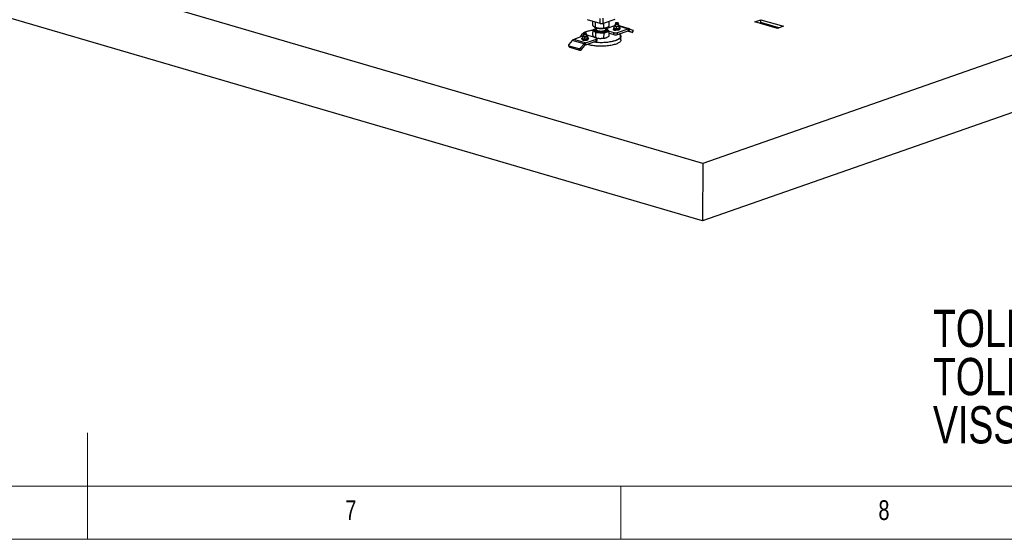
# Model space of a CAD drawing. Header units: millimetres. Extents: x 5 to 589, y 5 to 415.
# Tile 36 of 120: x 291 to 383, y 5 to 54. Entities that reach past the tile are written whole.
import ezdxf

# ---------------------------------------------------------------- set-up
doc = ezdxf.new("R2010")
doc.units = ezdxf.units.MM
doc.layers.add('NOTES', color=6, linetype='Continuous')
doc.layers.add('TRAIT-FORT', color=4, linetype='Continuous', lineweight=25)
doc.styles.add('SLDTEXTSTYLE0', font='TXT', dxfattribs={"width": 0.75})

# ---------------------------------------------------------------- blocks, each defined once
blk = doc.blocks.new('SW_NOTE_0')
at = {"layer": 'NOTES', "color": 0, "char_height": 3.5, "attachment_point": 1, "style": 'SLDTEXTSTYLE0'}
for s, insert in [('TOLERANCE GENERALE : ± 2mm', (0, 4.512)), ('TOLERANCE DE PLANEITE : ± 1mm/m', (0, -0.014)), ('VISSERIE INOX', (0, -4.54))]:
    blk.add_mtext(s, dxfattribs=dict(at, insert=insert))

msp = doc.modelspace()

# ---------------------------------------------------------------- linework, layer by layer
at = {"color": 7, "linetype": 'Continuous', "lineweight": 18}
for p, q in [((297, 5), (297, 15)), ((10, 10), (584, 10)), ((347, 5), (347, 10)), ((5, 5), (589, 5))]:
    msp.add_line(p, q, dxfattribs=at)
at = {"layer": 'TRAIT-FORT', "color": 4, "linetype": 'Continuous', "lineweight": 25}
for p, q in [((354.695, 40.274), (243.198, 72.95)), ((445, 71.939), (354.695, 40.274)), ((354.665, 34.886), (243.168, 67.562)), ((444.97, 66.551), (354.665, 34.886)), ((345.075, 53.43), (343.886, 53.778)), ((344.367, 53.268), (344.369, 53.636)), ((344.622, 53.026), (344.625, 53.561)), ((345.075, 53.43), (345.078, 53.903)), ((345.357, 53.433), (345.36, 53.907)), ((346.428, 53.808), (345.357, 53.433)), ((345.924, 53.16), (345.927, 53.633)), ((359.575, 53.577), (360.144, 53.777)), ((361.694, 52.956), (359.575, 53.577)), ((360.142, 53.502), (360.144, 53.777)), ((360.144, 53.777), (362.262, 53.156)), ((344.365, 52.822), (344.362, 52.352)), ((344.694, 52.94), (344.365, 52.822)), ((344.365, 52.822), (344.619, 52.58)), ((344.504, 52.776), (344.504, 52.771)), ((344.677, 52.805), (344.7, 52.829)), ((344.695, 53.008), (344.694, 52.85)), ((344.738, 52.998), (344.798, 52.985)), ((345.398, 52.526), (345.922, 52.714)), ((345.4, 52.972), (345.403, 53.449)), ((345.49, 52.981), (345.536, 52.99)), ((345.594, 52.845), (345.595, 53.005)), ((345.667, 52.956), (345.594, 52.961)), ((345.922, 52.714), (345.667, 52.956)), ((346.397, 53.19), (345.684, 52.94)), ((345.782, 52.764), (345.782, 52.769)), ((345.919, 52.244), (345.922, 52.714)), ((345.922, 52.691), (346.336, 52.57)), ((346.333, 52.974), (346.333, 52.915)), ((346.335, 52.818), (346.336, 52.893)), ((346.34, 52.894), (346.336, 52.893)), ((346.385, 52.973), (346.386, 53.162)), ((346.422, 52.947), (346.435, 52.94)), ((346.436, 53.245), (346.429, 53.24)), ((346.482, 52.831), (346.482, 52.799)), ((346.485, 53.364), (346.485, 53.21)), ((346.523, 53.406), (346.494, 53.381)), ((346.524, 53.483), (346.523, 53.4)), ((346.542, 53.505), (346.53, 53.495)), ((346.577, 53.105), (346.576, 52.916)), ((346.596, 52.817), (346.6, 52.818)), ((346.688, 52.385), (347.691, 52.737)), ((346.689, 52.574), (347.692, 52.926)), ((346.742, 53.494), (346.73, 53.504)), ((346.748, 53.398), (346.749, 53.481)), ((346.777, 53.379), (346.748, 53.405)), ((346.785, 53.209), (346.785, 53.363)), ((346.825, 53.129), (346.824, 52.939)), ((346.832, 52.938), (346.839, 52.942)), ((346.846, 53.235), (346.833, 53.242)), ((346.883, 53.209), (346.881, 53.02)), ((347.802, 52.931), (346.882, 53.201)), ((346.882, 53.163), (347.692, 52.926)), ((346.933, 52.912), (346.933, 52.971)), ((348.066, 52.573), (347.609, 52.708)), ((347.692, 52.926), (347.691, 52.737)), ((347.734, 52.742), (347.758, 52.735)), ((347.826, 52.922), (347.758, 52.735)), ((347.758, 52.735), (348.087, 52.58)), ((347.826, 52.922), (348.155, 52.768)), ((348.087, 52.58), (348.155, 52.768)), ((348.112, 52.565), (348.18, 52.752)), ((360.142, 53.502), (360.001, 53.452)), ((360.146, 53.479), (360.038, 53.441)), ((361.835, 53.006), (360.142, 53.502)), ((360.145, 53.41), (360.146, 53.479)), ((361.801, 52.994), (360.146, 53.479)), ((362.262, 53.156), (361.694, 52.956)), ((342.456, 51.835), (342.124, 51.448)), ((343.571, 51.508), (342.456, 51.835)), ((343.413, 52.221), (342.59, 51.932)), ((343.705, 51.606), (342.59, 51.932)), ((343.265, 52.226), (343.265, 52.169)), ((343.35, 52.006), (343.35, 51.946)), ((343.4, 52.449), (343.376, 52.429)), ((343.403, 52.194), (343.402, 52.004)), ((343.439, 51.979), (343.451, 51.971)), ((343.453, 52.276), (343.445, 52.271)), ((343.502, 52.396), (343.501, 52.242)), ((343.54, 52.437), (343.511, 52.412)), ((343.54, 52.514), (343.54, 52.431)), ((343.559, 52.536), (343.547, 52.526)), ((343.594, 52.136), (343.593, 51.947)), ((343.704, 51.416), (344.708, 51.768)), ((343.705, 51.606), (344.709, 51.957)), ((343.759, 52.525), (343.747, 52.535)), ((343.765, 52.43), (343.765, 52.513)), ((343.793, 52.41), (343.765, 52.436)), ((343.801, 52.24), (343.802, 52.394)), ((343.841, 51.97), (343.842, 52.16)), ((343.848, 51.969), (343.856, 51.974)), ((343.862, 52.266), (343.85, 52.274)), ((343.898, 52.051), (343.899, 52.241)), ((344.69, 52.07), (343.947, 52.288)), ((343.95, 51.943), (343.95, 52.002)), ((344.556, 52.126), (344.582, 52.114)), ((344.619, 52.58), (344.617, 52.11)), ((344.619, 52.58), (345.398, 52.526)), ((344.708, 51.768), (344.709, 51.957)), ((344.772, 51.821), (344.773, 52.01)), ((345.398, 52.526), (345.395, 52.056)), ((345.657, 52.092), (345.697, 52.108)), ((345.697, 52.108), (345.701, 52.109)), ((345.92, 52.502), (346.335, 52.381)), ((346.335, 52.381), (346.336, 52.57)), ((346.688, 52.385), (346.689, 52.574)), ((346.906, 52.409), (346.883, 52.43)), ((347.013, 51.874), (347.015, 52.206)), ((342.104, 51.368), (342.17, 51.227)), ((342.144, 51.336), (343.073, 51.064)), ((342.21, 51.195), (342.144, 51.336)), ((342.21, 51.195), (343.139, 50.923)), ((343.139, 50.923), (343.073, 51.064)), ((343.239, 51.121), (343.571, 51.508)), ((343.305, 50.98), (343.239, 51.121)), ((343.305, 50.98), (343.637, 51.367)), ((343.637, 51.367), (343.571, 51.508)), ((343.704, 51.416), (343.705, 51.606)), ((343.797, 51.399), (343.797, 51.448)), ((354.695, 40.274), (354.665, 34.886))]:
    msp.add_line(p, q, dxfattribs=at)
at = {"layer": 'TRAIT-FORT', "color": 4, "linetype": 'Continuous', "lineweight": 25, "flags": 128}
for points in [[(344.364, 52.781), (344.32, 52.775), (344.208, 52.756), (344.1, 52.735), (343.997, 52.711), (343.899, 52.685), (343.807, 52.657), (343.722, 52.627), (343.644, 52.595), (343.572, 52.562), (343.508, 52.527), (343.452, 52.49), (343.404, 52.453), (343.364, 52.414), (343.332, 52.375), (343.31, 52.334), (343.296, 52.294), (343.29, 52.253), (343.294, 52.212), (343.302, 52.182)], [(344.694, 52.92), (344.655, 52.907), (344.61, 52.888), (344.572, 52.867), (344.542, 52.845), (344.521, 52.822), (344.508, 52.798), (344.504, 52.774), (344.51, 52.749), (344.524, 52.726), (344.547, 52.702), (344.578, 52.68), (344.617, 52.659), (344.664, 52.64), (344.717, 52.622), (344.776, 52.607), (344.841, 52.594), (344.909, 52.583), (344.981, 52.576), (345.055, 52.57), (345.131, 52.568), (345.207, 52.569), (345.281, 52.572), (345.354, 52.579), (345.424, 52.587), (345.49, 52.599), (345.551, 52.613), (345.606, 52.629), (345.655, 52.648), (345.697, 52.668), (345.731, 52.689), (345.756, 52.712), (345.773, 52.735), (345.781, 52.759), (345.781, 52.784), (345.771, 52.808), (345.752, 52.831), (345.725, 52.854), (345.69, 52.876), (345.647, 52.896), (345.597, 52.914), (345.594, 52.915)], [(344.504, 52.771), (344.504, 52.769), (344.51, 52.745), (344.524, 52.721), (344.547, 52.698), (344.578, 52.675), (344.617, 52.655), (344.664, 52.635), (344.717, 52.618), (344.776, 52.602), (344.841, 52.589), (344.909, 52.579), (344.981, 52.571), (345.055, 52.566), (345.131, 52.563), (345.207, 52.564), (345.281, 52.568), (345.354, 52.574), (345.424, 52.583), (345.49, 52.594), (345.551, 52.608), (345.606, 52.625), (345.655, 52.643), (345.697, 52.663), (345.73, 52.684), (345.756, 52.707), (345.773, 52.731), (345.781, 52.755), (345.782, 52.764)], [(344.694, 52.85), (344.694, 52.843), (344.701, 52.823), (344.717, 52.803), (344.742, 52.785), (344.774, 52.767), (344.813, 52.752), (344.859, 52.738), (344.91, 52.726), (344.966, 52.716), (345.025, 52.709), (345.087, 52.705), (345.149, 52.704), (345.212, 52.705), (345.273, 52.709), (345.332, 52.716), (345.387, 52.725), (345.437, 52.737), (345.482, 52.751), (345.52, 52.767), (345.55, 52.784), (345.573, 52.803), (345.588, 52.822), (345.594, 52.842), (345.594, 52.845)], [(344.702, 52.827), (344.694, 52.807), (344.695, 52.787), (344.704, 52.767), (344.722, 52.747), (344.749, 52.729), (344.783, 52.712), (344.824, 52.697), (344.871, 52.683), (344.923, 52.672), (344.98, 52.663), (345.04, 52.657), (345.102, 52.653), (345.165, 52.652), (345.227, 52.654), (345.288, 52.659), (345.346, 52.667), (345.4, 52.677), (345.449, 52.689), (345.492, 52.703), (345.528, 52.72), (345.557, 52.737), (345.577, 52.756), (345.59, 52.776), (345.593, 52.796), (345.588, 52.816), (345.585, 52.821)], [(346.336, 52.893), (346.313, 52.883), (346.298, 52.871), (346.291, 52.859), (346.293, 52.847), (346.304, 52.834), (346.323, 52.823), (346.349, 52.814), (346.381, 52.806), (346.417, 52.801), (346.455, 52.799), (346.494, 52.799), (346.532, 52.803), (346.566, 52.809), (346.596, 52.817)], [(346.333, 52.915), (346.335, 52.903), (346.346, 52.886), (346.366, 52.871), (346.394, 52.857), (346.429, 52.844), (346.471, 52.834), (346.517, 52.826), (346.567, 52.82), (346.619, 52.818), (346.671, 52.818), (346.722, 52.821), (346.77, 52.827), (346.815, 52.836), (346.853, 52.847), (346.885, 52.86), (346.91, 52.875), (346.926, 52.891), (346.933, 52.907), (346.933, 52.912)], [(346.882, 53.025), (346.9, 53.015), (346.92, 53), (346.931, 52.983), (346.933, 52.967), (346.926, 52.95), (346.91, 52.934), (346.886, 52.92), (346.854, 52.906), (346.815, 52.895), (346.771, 52.887), (346.722, 52.881), (346.671, 52.877), (346.619, 52.877), (346.567, 52.879), (346.517, 52.885), (346.471, 52.893), (346.43, 52.903), (346.395, 52.916), (346.367, 52.93), (346.347, 52.946), (346.336, 52.962), (346.334, 52.979), (346.341, 52.995), (346.357, 53.011), (346.381, 53.026), (346.386, 53.028)], [(346.482, 53.157), (346.462, 53.164), (346.444, 53.172), (346.43, 53.18), (346.42, 53.189), (346.413, 53.198), (346.41, 53.208), (346.411, 53.217), (346.415, 53.227)], [(346.485, 53.21), (346.486, 53.205), (346.494, 53.193), (346.512, 53.182), (346.537, 53.173), (346.569, 53.167), (346.605, 53.163), (346.642, 53.162), (346.679, 53.164)], [(346.68, 53.317), (346.643, 53.316), (346.605, 53.317), (346.57, 53.321), (346.538, 53.327), (346.513, 53.336), (346.495, 53.347), (346.486, 53.359), (346.487, 53.371), (346.494, 53.381)], [(346.669, 53.364), (346.637, 53.363), (346.606, 53.364), (346.576, 53.369), (346.552, 53.375), (346.534, 53.384), (346.525, 53.394), (346.523, 53.4)], [(346.669, 53.447), (346.638, 53.446), (346.606, 53.447), (346.577, 53.452), (346.552, 53.458), (346.535, 53.467), (346.525, 53.477), (346.525, 53.487), (346.53, 53.495)], [(346.666, 53.463), (346.636, 53.462), (346.607, 53.463), (346.58, 53.468), (346.558, 53.474), (346.543, 53.483), (346.536, 53.492), (346.539, 53.501), (346.549, 53.51), (346.568, 53.518), (346.593, 53.523), (346.621, 53.526), (346.651, 53.525), (346.679, 53.522), (346.704, 53.517), (346.723, 53.509), (346.734, 53.5), (346.736, 53.491), (346.729, 53.482), (346.714, 53.473), (346.693, 53.467), (346.666, 53.463)], [(346.742, 53.494), (346.747, 53.487), (346.748, 53.477), (346.739, 53.467), (346.722, 53.458), (346.698, 53.452), (346.669, 53.447)], [(346.748, 53.398), (346.747, 53.394), (346.739, 53.384), (346.722, 53.375), (346.698, 53.369), (346.669, 53.364)], [(346.679, 53.164), (346.713, 53.168), (346.743, 53.176), (346.765, 53.185), (346.779, 53.196), (346.785, 53.208), (346.785, 53.209)], [(346.777, 53.379), (346.781, 53.374), (346.785, 53.362), (346.78, 53.35), (346.766, 53.339), (346.743, 53.33), (346.714, 53.322), (346.68, 53.317)], [(346.787, 53.262), (346.808, 53.255), (346.825, 53.247), (346.839, 53.239), (346.849, 53.23), (346.856, 53.221), (346.859, 53.211), (346.859, 53.202), (346.854, 53.193)], [(343.273, 52.171), (343.269, 52.188), (343.265, 52.23), (343.271, 52.271), (343.285, 52.312), (343.308, 52.353), (343.34, 52.393), (343.376, 52.429)], [(343.739, 51.912), (343.688, 51.909), (343.636, 51.908), (343.584, 51.911), (343.534, 51.916), (343.488, 51.924), (343.446, 51.935), (343.411, 51.947), (343.383, 51.961), (343.364, 51.977), (343.352, 51.993), (343.35, 52.01), (343.357, 52.027), (343.373, 52.043), (343.398, 52.057), (343.402, 52.059)], [(343.35, 51.946), (343.352, 51.934), (343.363, 51.918), (343.383, 51.902), (343.411, 51.888), (343.446, 51.875), (343.487, 51.865), (343.534, 51.857), (343.584, 51.851), (343.635, 51.849), (343.688, 51.849), (343.739, 51.853)], [(343.499, 52.189), (343.478, 52.196), (343.461, 52.203), (343.447, 52.212), (343.436, 52.221), (343.43, 52.23), (343.426, 52.239), (343.427, 52.249), (343.432, 52.258)], [(343.501, 52.242), (343.506, 52.23), (343.519, 52.219), (343.541, 52.209), (343.569, 52.201), (343.603, 52.196), (343.64, 52.193), (343.678, 52.193), (343.713, 52.197), (343.745, 52.203), (343.772, 52.212), (343.79, 52.222), (343.8, 52.233), (343.801, 52.24)], [(343.793, 52.41), (343.801, 52.399), (343.801, 52.387), (343.791, 52.376), (343.772, 52.365), (343.746, 52.357), (343.714, 52.351), (343.678, 52.347), (343.641, 52.347), (343.604, 52.35), (343.57, 52.355), (343.542, 52.363), (343.52, 52.373), (343.506, 52.384), (343.502, 52.396), (343.507, 52.408), (343.511, 52.412)], [(343.765, 52.43), (343.764, 52.425), (343.755, 52.415), (343.739, 52.407), (343.715, 52.4), (343.686, 52.396), (343.654, 52.394), (343.622, 52.396), (343.593, 52.4), (343.569, 52.407), (343.551, 52.415), (343.541, 52.425), (343.54, 52.431)], [(343.759, 52.525), (343.764, 52.518), (343.764, 52.508), (343.756, 52.498), (343.739, 52.49), (343.715, 52.483), (343.686, 52.479), (343.655, 52.477), (343.623, 52.479), (343.594, 52.483), (343.569, 52.49), (343.551, 52.498), (343.542, 52.508), (343.541, 52.518), (343.547, 52.526)], [(343.623, 52.556), (343.653, 52.557), (343.682, 52.556), (343.709, 52.551), (343.731, 52.545), (343.746, 52.536), (343.753, 52.527), (343.75, 52.518), (343.74, 52.509), (343.721, 52.501), (343.696, 52.496), (343.668, 52.493), (343.638, 52.493), (343.61, 52.496), (343.585, 52.502), (343.566, 52.509), (343.555, 52.518), (343.553, 52.528), (343.56, 52.537), (343.575, 52.545), (343.596, 52.552), (343.623, 52.556)], [(343.898, 52.057), (343.917, 52.047), (343.936, 52.031), (343.948, 52.015), (343.95, 51.998), (343.943, 51.981), (343.927, 51.966), (343.902, 51.951), (343.87, 51.938), (343.832, 51.927), (343.787, 51.918), (343.739, 51.912)], [(343.739, 51.853), (343.787, 51.859), (343.831, 51.867), (343.87, 51.879), (343.902, 51.892), (343.926, 51.906), (343.942, 51.922), (343.949, 51.939), (343.95, 51.943)], [(343.804, 52.293), (343.824, 52.286), (343.842, 52.278), (343.856, 52.27), (343.866, 52.261), (343.873, 52.252), (343.876, 52.243), (343.875, 52.233), (343.871, 52.224)], [(347.013, 51.874), (347.013, 51.871), (347.008, 51.829), (346.994, 51.788), (346.97, 51.748), (346.939, 51.708), (346.898, 51.669), (346.849, 51.63), (346.792, 51.594), (346.728, 51.558), (346.655, 51.524), (346.575, 51.492), (346.489, 51.461), (346.396, 51.433), (346.297, 51.407), (346.193, 51.383), (346.083, 51.361), (345.969, 51.342), (345.851, 51.326), (345.73, 51.312), (345.606, 51.301), (345.479, 51.293), (345.351, 51.287), (345.222, 51.284), (345.093, 51.285), (344.964, 51.288), (344.835, 51.294), (344.708, 51.302), (344.584, 51.314), (344.461, 51.328), (344.342, 51.345), (344.227, 51.365), (344.116, 51.386), (344.01, 51.411), (343.91, 51.437), (343.832, 51.461)], [(343.95, 51.966), (343.97, 51.975), (343.985, 51.987), (343.992, 51.999), (343.99, 52.012), (343.979, 52.024), (343.96, 52.035), (343.934, 52.044), (343.911, 52.05)], [(346.906, 52.409), (346.929, 52.387), (346.964, 52.346), (346.989, 52.306), (347.006, 52.265), (347.014, 52.223), (347.013, 52.182), (347.004, 52.14), (346.985, 52.1), (346.957, 52.059), (346.921, 52.02), (346.877, 51.981), (346.824, 51.943), (346.763, 51.907), (346.694, 51.872), (346.618, 51.839), (346.535, 51.808), (346.445, 51.779), (346.349, 51.751), (346.247, 51.726), (346.14, 51.703), (346.029, 51.683), (345.913, 51.665), (345.793, 51.65), (345.67, 51.638), (345.545, 51.628), (345.417, 51.621), (345.289, 51.617), (345.16, 51.616), (345.03, 51.617), (344.901, 51.622), (344.774, 51.629), (344.648, 51.639), (344.524, 51.652), (344.417, 51.666)], [(344.484, 51.689), (344.532, 51.684), (344.654, 51.671), (344.779, 51.661), (344.905, 51.654), (345.032, 51.649), (345.159, 51.647), (345.287, 51.649), (345.414, 51.653), (345.539, 51.66), (345.663, 51.669), (345.784, 51.681), (345.902, 51.696), (346.017, 51.714), (346.127, 51.734), (346.233, 51.756), (346.333, 51.781), (346.428, 51.808), (346.516, 51.837), (346.598, 51.868), (346.674, 51.901), (346.741, 51.935), (346.801, 51.971), (346.854, 52.008), (346.898, 52.046), (346.933, 52.085), (346.96, 52.125), (346.979, 52.165), (346.989, 52.206), (346.989, 52.247), (346.982, 52.288), (346.965, 52.328), (346.939, 52.368), (346.905, 52.408), (346.863, 52.446)], [(344.709, 51.957), (344.738, 51.97), (344.759, 51.984), (344.77, 51.999), (344.773, 52.015), (344.765, 52.03), (344.749, 52.045), (344.723, 52.059), (344.69, 52.07)], [(344.708, 51.768), (344.737, 51.78), (344.758, 51.794), (344.769, 51.81), (344.772, 51.821)], [(348.087, 52.58), (348.1, 52.574), (348.108, 52.569), (348.112, 52.566), (348.111, 52.564), (348.106, 52.564), (348.097, 52.566), (348.083, 52.569), (348.066, 52.573)], [(342.124, 51.448), (342.111, 51.431), (342.103, 51.413), (342.099, 51.396), (342.1, 51.38), (342.105, 51.365), (342.114, 51.353), (342.127, 51.343), (342.144, 51.336)]]:
    msp.add_lwpolyline(points, dxfattribs=at)
at = {"layer": 'TRAIT-FORT', "color": 4, "linetype": 'Continuous', "lineweight": 25}
for centre, radius, start, end in [((345.156, 54.769), 1.82, 258.66848, 276.04278), ((345.21, 53.939), 0.527, 255.12709, 286.22925), ((345.204, 54.394), 1.442, 275.6982, 281.43427), ((346.512, 53.13), 0.137, 101.51098, 135.05403), ((346.533, 53.11), 0.196, 239.88825, 254.49924), ((346.637, 53.511), 0.611, 255.20048, 275.95239), ((346.638, 53.748), 0.611, 255.20048, 275.95239), ((346.683, 53.24), 0.337, 272.90794, 296.16665), ((346.706, 53.377), 0.237, 268.91235, 308.7882), ((347.722, 52.655), 0.087, 65.77328, 110.91467), ((347.754, 52.764), 0.174, 65.77328, 110.91467), ((348.144, 52.722), 0.0474, 40.40602, 76.00339), ((342.708, 51.63), 0.324, 111.24726, 140.90572), ((343.529, 52.161), 0.137, 101.51098, 135.05403), ((343.55, 52.141), 0.196, 239.88825, 254.49924), ((343.653, 52.543), 0.611, 255.20048, 275.95239), ((343.655, 52.78), 0.611, 255.20048, 275.95239), ((343.7, 52.272), 0.337, 272.90794, 296.16665), ((343.723, 52.408), 0.237, 268.91235, 308.7882), ((343.787, 51.691), 0.618, 74.97004, 88.60694), ((345.063, 53.346), 1.323, 248.65219, 267.4946), ((345.159, 53.721), 1.704, 264.82389, 286.97941), ((346.504, 53.017), 0.658, 255.12709, 286.22925), ((346.505, 53.206), 0.658, 255.12709, 286.22925), ((342.223, 51.254), 0.0603, 206.92963, 257.18788), ((343.107, 51.235), 0.174, 258.87823, 319.32706), ((343.173, 51.094), 0.174, 258.87823, 319.32706), ((343.823, 51.303), 0.324, 111.24726, 140.90572), ((343.763, 51.265), 0.162, 111.24726, 140.90572)]:
    msp.add_arc(centre, radius, start, end, dxfattribs=at)
for points, knots in [([(344.622, 53.026), (344.605, 53.033), (344.572, 53.046), (344.525, 53.078), (344.483, 53.115), (344.444, 53.159), (344.406, 53.208), (344.381, 53.247), (344.367, 53.268)], [0, 0, 0, 0, 0.2020684, 0.3826998, 0.5553146, 0.6929917, 0.8388942, 1, 1, 1, 1]), ([(345.4, 52.972), (345.348, 52.966), (345.25, 52.956), (345.105, 52.952), (344.977, 52.959), (344.857, 52.974), (344.742, 52.996), (344.663, 53.015), (344.622, 53.026)], [0, 0, 0, 0, 0.202068, 0.3827, 0.555315, 0.692992, 0.838894, 1, 1, 1, 1]), ([(345.05, 52.624), (345.022, 52.626), (344.964, 52.631), (344.883, 52.646), (344.808, 52.665), (344.745, 52.69), (344.707, 52.713), (344.686, 52.733), (344.672, 52.752), (344.665, 52.777), (344.673, 52.796), (344.677, 52.805)], [0, 0, 0, 0, 0.1164968, 0.2399717, 0.3685799, 0.4999174, 0.6312549, 0.6956328, 0.7600283, 0.8835032, 1, 1, 1, 1]), ([(345.588, 52.824), (345.592, 52.82), (345.602, 52.811), (345.615, 52.793), (345.621, 52.769), (345.612, 52.74), (345.586, 52.713), (345.544, 52.687), (345.484, 52.663), (345.409, 52.644), (345.336, 52.632), (345.275, 52.626), (345.214, 52.621), (345.138, 52.619), (345.079, 52.622), (345.05, 52.624)], [0, 0, 0, 0, 0.036248, 0.083828, 0.175059, 0.261135, 0.34721, 0.438441, 0.533466, 0.630506, 0.727547, 0.775114, 0.822693, 0.913925, 1, 1, 1, 1]), ([(345.924, 53.16), (345.889, 53.138), (345.823, 53.097), (345.725, 53.049), (345.639, 53.016), (345.559, 52.994), (345.481, 52.979), (345.428, 52.975), (345.4, 52.972)], [0, 0, 0, 0, 0.202068, 0.3827, 0.555315, 0.692992, 0.838894, 1, 1, 1, 1]), ([(346.481, 52.921), (346.467, 52.926), (346.44, 52.936), (346.408, 52.956), (346.39, 52.969), (346.385, 52.973)], [0, 0, 0, 0, 0.413688, 0.838028, 1, 1, 1, 1]), ([(346.386, 53.162), (346.391, 53.175), (346.4, 53.202), (346.41, 53.218), (346.415, 53.227)], [0, 0, 0, 0, 0.493244, 1, 1, 1, 1]), ([(346.482, 53.157), (346.468, 53.161), (346.441, 53.167), (346.409, 53.166), (346.391, 53.163), (346.386, 53.162)], [0, 0, 0, 0, 0.413688, 0.838028, 1, 1, 1, 1]), ([(346.415, 53.227), (346.419, 53.232), (346.424, 53.238), (346.428, 53.24), (346.429, 53.24)], [0, 0, 0, 0, 0.879581, 1, 1, 1, 1]), ([(346.576, 52.916), (346.561, 52.914), (346.53, 52.91), (346.497, 52.917), (346.481, 52.921)], [0, 0, 0, 0, 0.493244, 1, 1, 1, 1]), ([(346.577, 53.105), (346.562, 53.116), (346.531, 53.139), (346.498, 53.151), (346.482, 53.157)], [0, 0, 0, 0, 0.493244, 1, 1, 1, 1]), ([(346.7, 52.904), (346.683, 52.903), (346.647, 52.901), (346.606, 52.908), (346.583, 52.914), (346.576, 52.916)], [0, 0, 0, 0, 0.413688, 0.838028, 1, 1, 1, 1]), ([(346.701, 53.14), (346.684, 53.138), (346.648, 53.133), (346.607, 53.118), (346.584, 53.108), (346.577, 53.105)], [0, 0, 0, 0, 0.413688, 0.838028, 1, 1, 1, 1]), ([(346.824, 52.939), (346.804, 52.931), (346.764, 52.913), (346.722, 52.907), (346.7, 52.904)], [0, 0, 0, 0, 0.4932444, 1, 1, 1, 1]), ([(346.825, 53.129), (346.805, 53.133), (346.765, 53.143), (346.723, 53.141), (346.701, 53.14)], [0, 0, 0, 0, 0.4932444, 1, 1, 1, 1]), ([(346.853, 52.956), (346.849, 52.951), (346.841, 52.941), (346.831, 52.939), (346.826, 52.939), (346.824, 52.939)], [0, 0, 0, 0, 0.413688, 0.838028, 1, 1, 1, 1]), ([(346.854, 53.193), (346.85, 53.186), (346.842, 53.173), (346.832, 53.148), (346.827, 53.133), (346.825, 53.129)], [0, 0, 0, 0, 0.413688, 0.838028, 1, 1, 1, 1]), ([(346.845, 53.234), (346.853, 53.23), (346.865, 53.222), (346.878, 53.213), (346.883, 53.209)], [0, 0, 0, 0, 0.594816, 1, 1, 1, 1]), ([(346.881, 53.02), (346.877, 53.007), (346.867, 52.98), (346.858, 52.964), (346.853, 52.956)], [0, 0, 0, 0, 0.493244, 1, 1, 1, 1]), ([(346.883, 53.209), (346.878, 53.209), (346.869, 53.21), (346.859, 53.198), (346.854, 53.193)], [0, 0, 0, 0, 0.493244, 1, 1, 1, 1]), ([(343.497, 51.952), (343.484, 51.957), (343.457, 51.967), (343.425, 51.987), (343.407, 52.001), (343.402, 52.004)], [0, 0, 0, 0, 0.413688, 0.838028, 1, 1, 1, 1]), ([(343.403, 52.194), (343.408, 52.207), (343.417, 52.233), (343.427, 52.25), (343.432, 52.258)], [0, 0, 0, 0, 0.493244, 1, 1, 1, 1]), ([(343.499, 52.189), (343.485, 52.192), (343.458, 52.198), (343.426, 52.197), (343.408, 52.194), (343.403, 52.194)], [0, 0, 0, 0, 0.413688, 0.838028, 1, 1, 1, 1]), ([(343.432, 52.258), (343.436, 52.263), (343.441, 52.269), (343.445, 52.271), (343.445, 52.271)], [0, 0, 0, 0, 0.879581, 1, 1, 1, 1]), ([(343.593, 51.947), (343.578, 51.945), (343.546, 51.941), (343.514, 51.948), (343.497, 51.952)], [0, 0, 0, 0, 0.493244, 1, 1, 1, 1]), ([(343.594, 52.136), (343.579, 52.148), (343.548, 52.17), (343.515, 52.182), (343.499, 52.189)], [0, 0, 0, 0, 0.493244, 1, 1, 1, 1]), ([(343.717, 51.935), (343.699, 51.934), (343.664, 51.933), (343.623, 51.939), (343.599, 51.945), (343.593, 51.947)], [0, 0, 0, 0, 0.413688, 0.838028, 1, 1, 1, 1]), ([(343.718, 52.172), (343.701, 52.169), (343.665, 52.164), (343.624, 52.149), (343.6, 52.139), (343.594, 52.136)], [0, 0, 0, 0, 0.413688, 0.838028, 1, 1, 1, 1]), ([(343.841, 51.97), (343.821, 51.962), (343.781, 51.945), (343.738, 51.938), (343.717, 51.935)], [0, 0, 0, 0, 0.493244, 1, 1, 1, 1]), ([(343.842, 52.16), (343.822, 52.164), (343.782, 52.174), (343.74, 52.172), (343.718, 52.172)], [0, 0, 0, 0, 0.493244, 1, 1, 1, 1]), ([(343.869, 51.987), (343.865, 51.982), (343.857, 51.973), (343.848, 51.97), (343.842, 51.97), (343.841, 51.97)], [0, 0, 0, 0, 0.413688, 0.838028, 1, 1, 1, 1]), ([(343.871, 52.224), (343.867, 52.217), (343.859, 52.204), (343.849, 52.18), (343.844, 52.164), (343.842, 52.16)], [0, 0, 0, 0, 0.413688, 0.838028, 1, 1, 1, 1]), ([(343.862, 52.266), (343.869, 52.261), (343.882, 52.254), (343.894, 52.244), (343.899, 52.241)], [0, 0, 0, 0, 0.594816, 1, 1, 1, 1]), ([(343.898, 52.051), (343.894, 52.038), (343.884, 52.012), (343.874, 51.995), (343.869, 51.987)], [0, 0, 0, 0, 0.493244, 1, 1, 1, 1]), ([(343.899, 52.241), (343.895, 52.241), (343.885, 52.241), (343.876, 52.23), (343.871, 52.224)], [0, 0, 0, 0, 0.493244, 1, 1, 1, 1]), ([(344.362, 52.352), (344.383, 52.316), (344.414, 52.263), (344.456, 52.206), (344.478, 52.184), (344.489, 52.172)], [0, 0, 0, 0, 0.495251, 0.746818, 1, 1, 1, 1]), ([(344.489, 52.172), (344.51, 52.155), (344.554, 52.12), (344.596, 52.113), (344.617, 52.11)], [0, 0, 0, 0, 0.494511, 1, 1, 1, 1]), ([(344.617, 52.11), (344.68, 52.089), (344.775, 52.059), (344.906, 52.034), (344.972, 52.028), (345.006, 52.025)], [0, 0, 0, 0, 0.495251, 0.746818, 1, 1, 1, 1]), ([(345.006, 52.025), (345.071, 52.023), (345.203, 52.02), (345.331, 52.044), (345.395, 52.056)], [0, 0, 0, 0, 0.494511, 1, 1, 1, 1]), ([(345.395, 52.056), (345.438, 52.055), (345.502, 52.055), (345.59, 52.07), (345.634, 52.085), (345.657, 52.092)], [0, 0, 0, 0, 0.495251, 0.746818, 1, 1, 1, 1]), ([(345.657, 52.092), (345.701, 52.111), (345.789, 52.148), (345.876, 52.212), (345.919, 52.244)], [0, 0, 0, 0, 0.494511, 1, 1, 1, 1])]:
    msp.add_open_spline(points, degree=3, knots=knots, dxfattribs=at)

# ---------------------------------------------------------------- block references
at = {"layer": 'NOTES', "color": 211}
msp.add_blockref('SW_NOTE_0', (376.281, 22.041), dxfattribs=at)

# ---------------------------------------------------------------- texts
at = {"layer": 'NOTES', "color": 211, "char_height": 1.852, "attachment_point": 1, "style": 'SLDTEXTSTYLE0'}
for s, insert in [('7', (321.167, 8.668)), ('8', (371.167, 8.668))]:
    msp.add_mtext(s, dxfattribs=dict(at, insert=insert))

doc.saveas('drawing.dxf')
